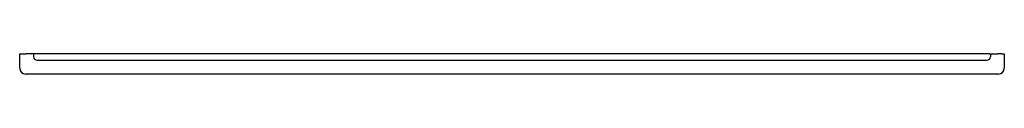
# Model space of a CAD drawing. Header units: millimetres. Extents: x 4330.57 to 4332.27, y 2007.07 to 2007.11.
import ezdxf

# ---------------------------------------------------------------- set-up
doc = ezdxf.new("R2010")
doc.units = ezdxf.units.MM
doc.layers.add('SANINDUSA', color=3, linetype='Continuous')

msp = doc.modelspace()

# ---------------------------------------------------------------- linework, layer by layer
at = {"layer": 'SANINDUSA'}
for p, q in [((4330.5658, 2007.1053), (4330.5698, 2007.1053)), ((4330.5658, 2007.0803), (4330.5658, 2007.1053)), ((4330.5698, 2007.1053), (4330.5748, 2007.1053)), ((4330.5748, 2007.1053), (4330.5768, 2007.1053)), ((4330.5898, 2007.1053), (4330.5768, 2007.1053)), ((4330.5898, 2007.1053), (4330.5898, 2007.1003)), ((4330.5918, 2007.1053), (4330.5898, 2007.1053)), ((4332.2398, 2007.1053), (4330.5918, 2007.1053)), ((4332.2398, 2007.1053), (4332.2418, 2007.1053)), ((4332.2418, 2007.1053), (4332.2418, 2007.1003)), ((4332.2418, 2007.1053), (4332.2548, 2007.1053)), ((4332.2568, 2007.1053), (4332.2548, 2007.1053)), ((4332.2618, 2007.1053), (4332.2568, 2007.1053)), ((4332.2618, 2007.1053), (4332.2658, 2007.1053)), ((4332.2658, 2007.1053), (4332.2658, 2007.0803)), ((4330.5958, 2007.0943), (4332.2358, 2007.0943)), ((4332.2558, 2007.0703), (4330.5758, 2007.0703))]:
    msp.add_line(p, q, dxfattribs=at)
for centre, radius, start, end in [((4330.5958, 2007.1003), 0.006, 180, 270), ((4332.2358, 2007.1003), 0.006, 270, 0), ((4330.5758, 2007.0803), 0.01, 180, 270), ((4332.2558, 2007.0803), 0.01, 270, 0)]:
    msp.add_arc(centre, radius, start, end, dxfattribs=at)

doc.saveas('drawing.dxf')
